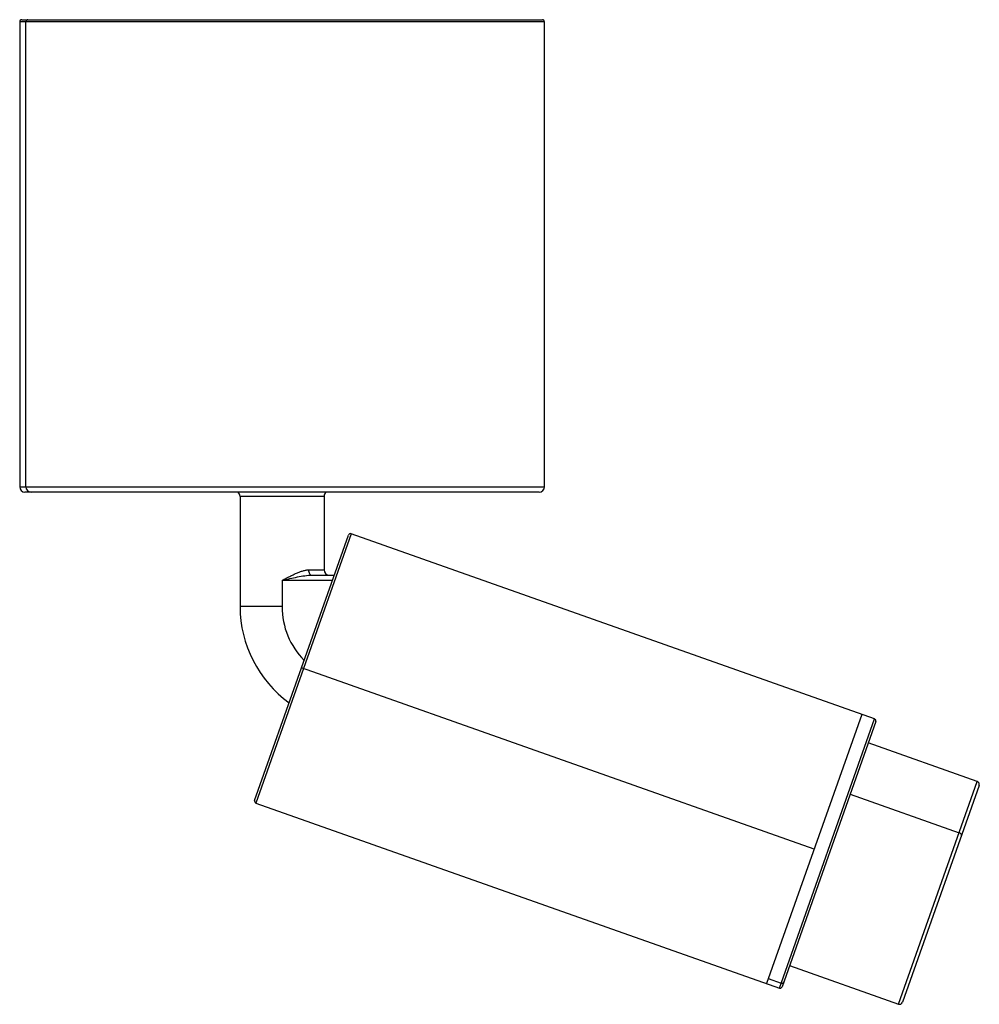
# Paper-space layout '_Inferior' of a CAD drawing. Header units: millimetres. Extents: x -15.3 to 76.2, y -22.9 to 70.9.
import ezdxf

# ---------------------------------------------------------------- set-up
doc = ezdxf.new("R2010")
doc.units = ezdxf.units.MM

psp = doc.layouts.new('_Inferior')

# ---------------------------------------------------------------- linework, layer by layer
at = {"color": 7, "linetype": 'Continuous', "lineweight": 25}
for p, q in [((-15.257, 70.682), (-15.257, 26.382)), ((34.743, 70.682), (-15.257, 70.682)), ((-15.057, 70.882), (34.543, 70.882)), ((-14.664, 26.382), (-14.664, 70.682)), ((-13.657, 70.884), (-13.657, 70.882)), ((34.743, 26.382), (34.743, 70.682)), ((-15.257, 26.382), (34.743, 26.382)), ((34.243, 25.882), (-14.757, 25.882)), ((13.743, 25.482), (5.743, 25.482)), ((5.743, 25.482), (5.743, 14.982)), ((13.743, 25.482), (13.743, 18.482)), ((7.126, -3.467), (16.06, 21.8)), ((16.315, 21.922), (7.248, -3.723)), ((66.189, 4.287), (16.315, 21.922)), ((12.258, 18.482), (13.743, 18.482)), ((12.572, 17.982), (14.71, 17.982)), ((9.743, 17.482), (9.743, 14.982)), ((14.533, 17.482), (9.743, 17.482)), ((9.743, 14.982), (5.743, 14.982)), ((60.43, -8.102), (11.593, 9.166)), ((64.964, 4.721), (55.896, -20.924)), ((57.122, -21.357), (66.189, 4.287)), ((66.311, 4.032), (57.377, -21.235)), ((75.969, -1.663), (65.594, 2.005)), ((68.469, -22.876), (75.969, -1.663)), ((76.152, -2.046), (68.852, -22.694)), ((7.248, -3.723), (57.122, -21.357)), ((63.866, -2.884), (74.241, -6.552)), ((58.094, -19.208), (68.469, -22.876)), ((56.066, -20.444), (57.292, -20.877))]:
    psp.add_line(p, q, dxfattribs=at)
at = {"color": 7, "linetype": 'Continuous', "lineweight": 25, "flags": 128}
for points in [[(12.258, 18.482), (12.264, 18.384), (12.281, 18.291), (12.31, 18.204), (12.35, 18.128), (12.397, 18.066), (12.452, 18.02), (12.51, 17.992), (12.572, 17.982)], [(74.469, -6.805), (74.475, -6.773), (74.469, -6.739), (74.452, -6.703), (74.425, -6.668), (74.389, -6.634), (74.345, -6.602), (74.295, -6.575), (74.241, -6.552)]]:
    psp.add_lwpolyline(points, dxfattribs=at)
at = {"color": 7, "linetype": 'Continuous', "lineweight": 25}
for centre, radius, start, end in [((-15.057, 70.682), 0.2, 90, 180), ((-14.466, 70.684), 0.198, 90.6954, 180.67892), ((34.543, 70.682), 0.2, 0, 90), ((-14.757, 26.382), 0.5, 180, 270), ((-14.17, 26.376), 0.494, 179.32108, 269.3046), ((34.243, 26.382), 0.5, 270, 0), ((5.243, 25.482), 0.5, 0, 53.1301), ((14.243, 25.482), 0.5, 126.8699, 180), ((16.248, 21.733), 0.2, 70.52751, 160.52751), ((14.243, 18.482), 0.5, 180, 270), ((17.043, 14.982), 11.3, 180, 234.07707), ((17.043, 14.982), 7.3, 180, 224.52847), ((66.123, 4.099), 0.2, 340.52751, 70.52751), ((75.869, -1.946), 0.3, 340.52751, 70.52751), ((7.315, -3.534), 0.2, 160.52751, 250.52751), ((57.189, -21.168), 0.2, 250.52751, 340.52751), ((57.361, -20.694), 0.196, 249.45659, 339.41498), ((68.569, -22.594), 0.3, 250.52751, 340.52751)]:
    psp.add_arc(centre, radius, start, end, dxfattribs=at)
for points, knots in [([(9.743, 17.482), (9.812, 17.519), (9.941, 17.586), (10.117, 17.679), (10.264, 17.756), (10.465, 17.86), (10.718, 17.986), (11.043, 18.139), (11.353, 18.27), (11.615, 18.364), (11.815, 18.421), (11.967, 18.455), (12.115, 18.477), (12.211, 18.48), (12.258, 18.482)], [0, 0, 0, 0, 0.080238, 0.148755, 0.20555, 0.250624, 0.38301, 0.500205, 0.631803, 0.749644, 0.814526, 0.874729, 0.93863, 1, 1, 1, 1]), ([(9.743, 17.482), (10.232, 17.597), (10.725, 17.714), (11.438, 17.856), (11.674, 17.898), (12.137, 17.961), (12.359, 17.982), (12.572, 17.982)], [0, 0, 0, 0, 0.5, 0.5, 0.75, 0.75, 1, 1, 1, 1])]:
    psp.add_open_spline(points, degree=3, knots=knots, dxfattribs=at)

doc.saveas('drawing.dxf')
